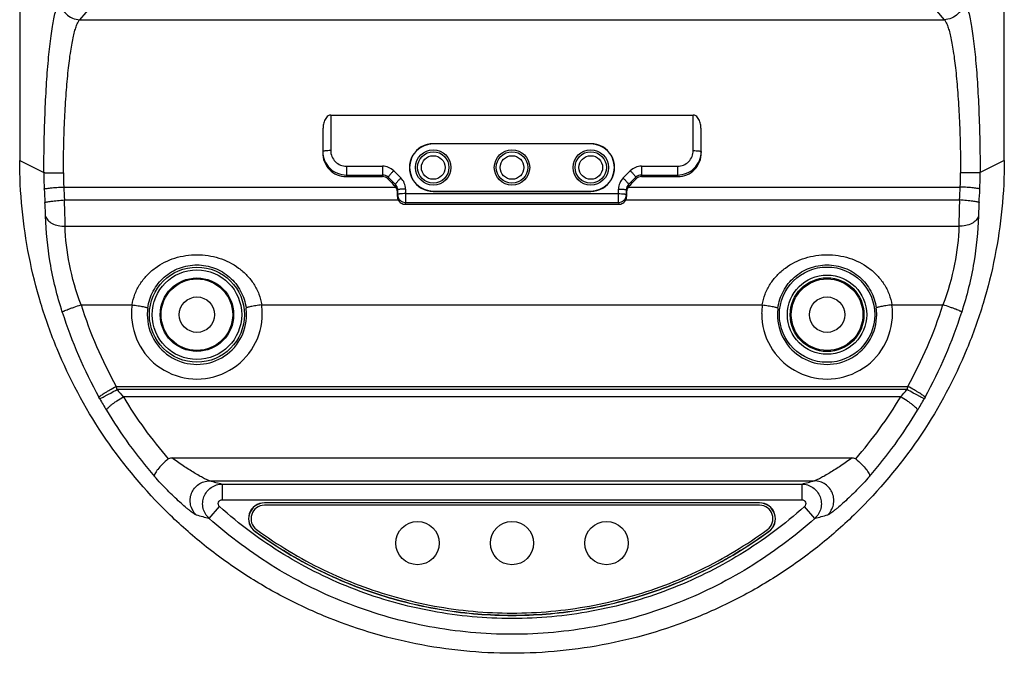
# Model space of a CAD drawing. Header units: millimetres. Extents: x 0 to 1189, y 0 to 841.
# Tile 3 of 8: x 386 to 511, y 517 to 597. Entities that reach past the tile are written whole.
import ezdxf

# ---------------------------------------------------------------- set-up
doc = ezdxf.new("R2010")
doc.units = ezdxf.units.MM
doc.header["$LTSCALE"] = 65.395
for name, color, linetype in [('CRADLE_CASE_RH-SHAPE', 7, 'CONTINUOUS'), ('LED_SHEET-RH_V2-SHAPE', 7, 'CONTINUOUS'), ('POGO_1554318-SHAPE', 7, 'CONTINUOUS')]:
    doc.layers.add(name, color=color, linetype=linetype)

msp = doc.modelspace()

# ---------------------------------------------------------------- linework, layer by layer
at = {"layer": 'CRADLE_CASE_RH-SHAPE', "color": 7, "linetype": 'Continuous'}
for p, q in [((386.475, 667.236), (386.475, 579.623)), ((511.475, 579.623), (511.475, 667.236)), ((394.105, 597.492), (397.89, 601.914)), ((500.06, 601.914), (503.845, 597.492)), ((394.105, 597.492), (503.845, 597.492)), ((425.958, 585.376), (425.958, 580.867)), ((425.958, 585.376), (471.992, 585.376)), ((471.992, 580.867), (471.992, 585.376)), ((424.958, 583.309), (424.958, 580.748)), ((472.992, 580.748), (472.992, 583.309)), ((438.975, 581.726), (438.975, 581.742)), ((458.975, 581.742), (438.975, 581.742)), ((458.975, 581.726), (438.975, 581.726)), ((458.975, 581.726), (458.975, 581.742)), ((424.958, 580.748), (424.942, 580.62)), ((472.992, 580.748), (473.008, 580.62)), ((386.475, 579.623), (389.543, 578.08)), ((427.958, 578.883), (427.958, 577.771)), ((427.958, 578.883), (432.544, 578.883)), ((432.544, 578.883), (432.544, 577.771)), ((465.407, 578.883), (469.993, 578.883)), ((465.407, 578.883), (465.407, 577.771)), ((469.993, 578.883), (469.993, 577.771)), ((511.475, 579.623), (508.408, 578.08)), ((427.958, 577.771), (427.931, 577.56)), ((427.931, 577.56), (432.517, 577.56)), ((427.958, 577.771), (432.544, 577.771)), ((432.544, 577.771), (432.517, 577.56)), ((433.958, 578.301), (434.872, 577.394)), ((463.078, 577.394), (463.993, 578.301)), ((465.407, 577.771), (469.993, 577.771)), ((465.433, 577.56), (465.407, 577.771)), ((465.433, 577.56), (470.019, 577.56)), ((469.993, 577.771), (470.019, 577.56)), ((433.251, 577.481), (433.224, 577.265)), ((433.251, 577.481), (434.165, 576.573)), ((434.137, 576.347), (434.165, 576.573)), ((463.785, 576.573), (464.7, 577.481)), ((463.785, 576.573), (463.813, 576.347)), ((464.727, 577.265), (464.7, 577.481)), ((392.07, 576.246), (434.225, 576.246)), ((434.429, 575.64), (434.458, 575.87)), ((434.429, 575.054), (434.429, 575.64)), ((434.458, 575.289), (434.429, 575.054)), ((434.458, 575.87), (434.458, 575.289)), ((435.458, 575.99), (435.458, 574.297)), ((435.458, 575.409), (462.492, 575.409)), ((438.975, 575.726), (458.975, 575.726)), ((438.975, 575.726), (438.975, 575.697)), ((438.975, 575.697), (458.975, 575.697)), ((458.975, 575.726), (458.975, 575.697)), ((462.492, 574.297), (462.492, 575.99)), ((463.492, 575.289), (463.492, 575.87)), ((463.492, 575.87), (463.521, 575.64)), ((463.492, 575.289), (463.522, 575.054)), ((463.521, 575.64), (463.522, 575.054)), ((463.726, 576.246), (505.881, 576.246)), ((392.163, 574.602), (434.536, 574.602)), ((435.458, 574.297), (435.427, 574.05)), ((435.427, 574.05), (462.523, 574.05)), ((435.458, 574.297), (462.492, 574.297)), ((462.492, 574.297), (462.523, 574.05)), ((463.414, 574.602), (505.787, 574.602)), ((392.245, 571.272), (505.705, 571.272)), ((394.26, 561.283), (400.747, 561.283)), ((417.203, 561.283), (480.747, 561.283)), ((497.203, 561.283), (503.69, 561.283)), ((398.718, 550.931), (499.232, 550.931)), ((398.831, 550.523), (398.718, 550.931)), ((499.12, 550.523), (398.831, 550.523)), ((499.232, 550.931), (499.12, 550.523)), ((396.648, 549.351), (396.53, 549.564)), ((498.318, 549.596), (399.632, 549.596)), ((501.42, 549.564), (501.303, 549.351)), ((405.791, 541.86), (492.159, 541.86)), ((410.591, 538.938), (487.359, 538.938)), ((412.187, 538.529), (485.763, 538.529)), ((412.187, 538.529), (412.187, 536.53)), ((485.763, 538.529), (485.763, 536.53)), ((412.187, 536.53), (485.763, 536.53)), ((410.52, 534.173), (411.852, 535.659)), ((480.407, 536.144), (417.543, 536.144)), ((480.407, 536.13), (417.543, 536.13)), ((487.43, 534.173), (486.098, 535.659))]:
    msp.add_line(p, q, dxfattribs=at)
for centre, radius in [((438.975, 578.726), 2.245), ((448.975, 578.726), 2.245), ((458.975, 578.726), 2.245), ((408.975, 560.036), 6.035), ((408.975, 560.036), 5.681), ((488.975, 560.036), 6.052), ((488.975, 560.036), 5.035), ((408.975, 560.036), 4.664), ((408.975, 560.036), 4.543), ((488.975, 560.036), 4.681), ((488.975, 560.036), 4.543), ((408.975, 560.036), 2.25), ((488.975, 560.036), 2.25)]:
    msp.add_circle(centre, radius, dxfattribs=at)
for centre, radius, start, end in [((438.975, 578.726), 3, 90, 270), ((458.975, 578.726), 3, 270, 90), ((432.545, 576.875), 2.007, 45.26861, 90.0373), ((465.405, 576.875), 2.007, 89.9627, 134.73138), ((437.172, 577.978), 47.63, 179.8765, 182.39838), ((427.794, 577.951), 35.765, 179.87068, 182.73178), ((432.516, 576.565), 0.995, 44.68408, 89.96096), ((432.547, 576.77), 1, 45.26675, 90.18584), ((465.403, 576.77), 1, 89.81417, 134.73324), ((465.434, 576.565), 0.995, 90.03904, 135.31592), ((470.156, 577.951), 35.765, 357.26822, 0.12932), ((460.778, 577.978), 47.63, 357.60162, 0.1235), ((433.427, 575.638), 1.002, 37.3288, 44.95113), ((433.469, 575.871), 0.989, 359.98633, 45.23814), ((433.481, 575.989), 1.977, 0.0338, 45.26649), ((464.47, 575.989), 1.977, 134.7335, 179.96622), ((464.482, 575.871), 0.989, 134.76185, 180.01368), ((464.523, 575.638), 1.002, 135.04887, 142.6712), ((449.554, 578.494), 60.022, 182.39648, 184.03659), ((449.56, 578.682), 57.542, 182.42652, 184.06616), ((448.39, 578.682), 57.542, 355.93384, 357.57348), ((448.397, 578.494), 60.022, 355.96341, 357.60352), ((449.42, 578.902), 57.905, 197.71403, 208.88388), ((408.984, 560.165), 8.313, 172.27059, 179.92578), ((408.966, 560.165), 8.313, 0.07422, 7.72941), ((488.984, 560.165), 8.313, 172.27059, 179.92578), ((488.966, 560.165), 8.313, 0.07422, 7.72941), ((448.511, 578.91), 57.926, 331.11814, 342.28395), ((449.415, 578.714), 60.386, 197.68949, 208.86357), ((408.975, 560.166), 8.303, 179.93003, 0.06997), ((408.982, 560.026), 6.311, 172.24859, 179.9036), ((408.975, 560.026), 6.304, 179.90784, 0.09216), ((408.968, 560.026), 6.311, 0.0964, 7.75141), ((488.975, 560.166), 8.303, 179.93003, 0.06997), ((488.982, 560.026), 6.311, 172.24859, 179.9036), ((488.975, 560.026), 6.304, 179.90784, 0.09216), ((488.968, 560.026), 6.311, 0.0964, 7.75141), ((448.516, 578.722), 60.407, 331.13834, 342.30859), ((419.353, 567.455), 26.605, 219.52323, 222.16381), ((478.597, 567.455), 26.605, 317.83619, 320.47677), ((433.399, 569.547), 41.935, 208.78997, 211.07913), ((449.624, 579.762), 58.387, 211.10793, 220.65287), ((448.285, 579.792), 58.439, 319.35139, 328.88784), ((464.684, 569.47), 41.782, 328.91668, 331.21422), ((449.618, 579.313), 60.867, 211.07152, 220.85033), ((448.29, 579.344), 60.919, 319.15385, 328.9243), ((505.491, 906.117), 379.245, 255.50864, 255.75764), ((391.245, 910.857), 384.138, 284.24395, 284.48977), ((417.543, 534.13), 2.014, 90, 233.78732), ((417.543, 534.13), 2, 90, 233.78732), ((480.407, 534.13), 2.014, 306.21261, 90), ((480.407, 534.13), 2, 306.21261, 90), ((517.327, 932.953), 412.835, 254.77195, 255.00607), ((379.102, 938.586), 418.67, 284.99556, 285.22642)]:
    msp.add_arc(centre, radius, start, end, dxfattribs=at)
for centre, major_axis, ratio, start_param, end_param in [((425.278, 577.641), (0.043, 20), 0.0173249, 1.283488, 1.4213613), ((472.672, 577.641), (-0.043, 20), 0.0173249, -1.4213613, -1.283488), ((438.975, 578.719), (0, 3.023), 0.9999977, 0, 3.1415927), ((458.975, 578.719), (0, 3.023), 0.9999977, -3.1415927, 0), ((435.981, 577.641), (19.951, -19.938), 0.0786963, -1.6305406, -1.5845955), ((461.969, 577.641), (19.951, 19.938), 0.0786963, -1.5569972, -1.5110521), ((433.429, 575.639), (0.75, 0.662), 0.998771, -0.723329, -0.0714976), ((435.429, 575.054), (0.75, 0.662), 0.998771, -3.8649216, -3.3961446), ((462.522, 575.054), (-0.75, 0.662), 0.998771, -2.8870407, -2.4182637), ((464.521, 575.639), (-0.75, 0.662), 0.998771, 0.0714976, 0.723329)]:
    msp.add_ellipse(centre, major_axis=major_axis, ratio=ratio, start_param=start_param, end_param=end_param, dxfattribs=at)
for points, knots in [([(389.543, 578.08), (389.545, 579.414), (389.575, 582.033), (389.692, 585.85), (389.877, 589.402), (390.122, 592.577), (390.382, 594.939), (390.622, 596.563), (390.802, 597.564), (390.989, 598.407), (391.182, 599.087), (391.378, 599.599), (391.534, 599.874), (391.619, 599.974)], [0, 0, 0, 0, 0.1809625, 0.3555043, 0.518094, 0.6636327, 0.7876509, 0.8404128, 0.8864956, 0.925607, 0.9575484, 0.9822684, 1, 1, 1, 1]), ([(391.619, 599.974), (391.623, 599.653), (391.759, 599.004), (392.314, 598.186), (393.135, 597.632), (393.784, 597.496), (394.105, 597.492)], [0, 0, 0, 0, 0.2493515, 0.4996794, 0.7501942, 1, 1, 1, 1]), ([(506.331, 599.974), (506.327, 599.653), (506.191, 599.004), (505.636, 598.186), (504.816, 597.632), (504.167, 597.496), (503.845, 597.492)], [0, 0, 0, 0, 0.2493515, 0.4996794, 0.7501942, 1, 1, 1, 1]), ([(506.331, 599.974), (506.416, 599.874), (506.572, 599.599), (506.769, 599.087), (506.961, 598.407), (507.149, 597.564), (507.328, 596.563), (507.569, 594.939), (507.828, 592.577), (508.074, 589.402), (508.258, 585.85), (508.375, 582.034), (508.405, 579.414), (508.408, 578.08)], [0, 0, 0, 0, 0.017731, 0.0424489, 0.0743884, 0.1134983, 0.1595801, 0.2123407, 0.3363573, 0.4818946, 0.644483, 0.8190291, 1, 1, 1, 1]), ([(392.029, 578.032), (392.032, 579.218), (392.061, 581.548), (392.178, 584.942), (392.363, 588.1), (392.609, 590.923), (392.869, 593.021), (393.109, 594.464), (393.289, 595.353), (393.476, 596.102), (393.669, 596.707), (393.866, 597.162), (394.022, 597.406), (394.105, 597.492)], [0, 0, 0, 0, 0.1806398, 0.3548649, 0.5171578, 0.6624496, 0.7863209, 0.8390707, 0.8851988, 0.9244307, 0.956594, 0.9816802, 1, 1, 1, 1]), ([(503.845, 597.492), (503.929, 597.406), (504.085, 597.162), (504.281, 596.707), (504.474, 596.102), (504.662, 595.354), (504.841, 594.464), (505.082, 593.022), (505.341, 590.923), (505.587, 588.1), (505.772, 584.942), (505.889, 581.548), (505.919, 579.218), (505.921, 578.032)], [0, 0, 0, 0, 0.0183192, 0.0434034, 0.0755648, 0.1147951, 0.1609222, 0.2136708, 0.3375405, 0.4828308, 0.6451224, 0.8193518, 1, 1, 1, 1]), ([(425.958, 585.376), (425.851, 585.376), (425.638, 585.307), (425.408, 585.085), (425.244, 584.82), (425.129, 584.533), (425.048, 584.235), (424.978, 583.827), (424.959, 583.517), (424.958, 583.309)], [0, 0, 0, 0, 0.128623, 0.2545492, 0.3787295, 0.5023629, 0.6260919, 0.7502167, 1, 1, 1, 1]), ([(472.992, 583.309), (472.991, 583.517), (472.972, 583.827), (472.902, 584.235), (472.822, 584.533), (472.706, 584.82), (472.542, 585.085), (472.312, 585.307), (472.099, 585.376), (471.992, 585.376)], [0, 0, 0, 0, 0.2497677, 0.3738848, 0.4976065, 0.6212323, 0.745394, 0.871323, 1, 1, 1, 1]), ([(424.942, 580.62), (424.94, 580.227), (425.085, 579.432), (425.737, 578.411), (426.738, 577.721), (427.536, 577.56), (427.931, 577.56)], [0, 0, 0, 0, 0.2489126, 0.49904, 0.7494916, 1, 1, 1, 1]), ([(425.958, 580.867), (425.832, 580.867), (425.598, 580.862), (425.322, 580.842), (425.143, 580.818), (425.048, 580.797), (424.99, 580.779), (424.96, 580.758), (424.958, 580.748)], [0, 0, 0, 0, 0.3717784, 0.6890717, 0.8125048, 0.9064233, 0.9683218, 1, 1, 1, 1]), ([(424.958, 580.748), (424.958, 580.361), (425.115, 579.577), (425.783, 578.588), (426.78, 577.926), (427.567, 577.771), (427.958, 577.771)], [0, 0, 0, 0, 0.2490221, 0.4986493, 0.7490628, 1, 1, 1, 1]), ([(425.958, 580.867), (425.958, 580.609), (426.062, 580.087), (426.508, 579.427), (427.172, 578.986), (427.698, 578.883), (427.958, 578.883)], [0, 0, 0, 0, 0.2491297, 0.4987652, 0.7491195, 1, 1, 1, 1]), ([(469.993, 578.883), (470.253, 578.883), (470.778, 578.986), (471.443, 579.427), (471.888, 580.087), (471.992, 580.609), (471.992, 580.867)], [0, 0, 0, 0, 0.2508577, 0.5012092, 0.7508477, 1, 1, 1, 1]), ([(469.993, 577.771), (470.383, 577.771), (471.17, 577.926), (472.167, 578.588), (472.836, 579.577), (472.992, 580.361), (472.992, 580.748)], [0, 0, 0, 0, 0.2509144, 0.5013252, 0.7509552, 1, 1, 1, 1]), ([(470.019, 577.56), (470.414, 577.56), (471.213, 577.721), (472.213, 578.411), (472.865, 579.432), (473.01, 580.227), (473.008, 580.62)], [0, 0, 0, 0, 0.2505084, 0.500958, 0.7510879, 1, 1, 1, 1]), ([(471.992, 580.867), (472.119, 580.867), (472.353, 580.862), (472.629, 580.842), (472.808, 580.818), (472.902, 580.797), (472.96, 580.779), (472.991, 580.758), (472.992, 580.748)], [0, 0, 0, 0, 0.3717784, 0.6890718, 0.8125049, 0.9064233, 0.9683218, 1, 1, 1, 1]), ([(511.475, 579.623), (511.475, 577.577), (511.274, 573.482), (510.374, 567.401), (508.883, 561.437), (506.13, 553.724), (501.289, 544.644), (494.768, 536.684), (488.705, 531.179), (483.771, 527.511), (478.5, 524.346), (471.1, 520.838), (461.254, 517.843), (448.975, 516.633), (436.696, 517.844), (426.849, 520.838), (419.449, 524.346), (414.179, 527.512), (409.244, 531.179), (403.182, 536.685), (396.661, 544.645), (391.82, 553.725), (389.067, 561.437), (387.576, 567.402), (386.676, 573.482), (386.475, 577.577), (386.475, 579.623)], [0, 0, 0, 0, 0.0312693, 0.0625381, 0.0938073, 0.1250763, 0.1875393, 0.2500021, 0.2812711, 0.3125401, 0.3438091, 0.3750782, 0.4375406, 0.5000029, 0.5624653, 0.6249277, 0.6561967, 0.6874657, 0.7187348, 0.750004, 0.8124664, 0.8749276, 0.9061956, 0.9374638, 0.9687316, 1, 1, 1, 1]), ([(389.543, 578.08), (389.572, 578.075), (389.659, 578.07), (389.826, 578.061), (390.068, 578.054), (390.375, 578.047), (390.737, 578.041), (391.295, 578.034), (391.73, 578.032), (392.029, 578.032)], [0, 0, 0, 0, 0.0360607, 0.1043112, 0.2025162, 0.3274064, 0.4748126, 0.6397817, 1, 1, 1, 1]), ([(433.958, 578.301), (433.867, 578.212), (433.737, 578.078), (433.574, 577.902), (433.468, 577.783), (433.381, 577.679), (433.315, 577.594), (433.273, 577.531), (433.253, 577.495), (433.251, 577.481)], [0, 0, 0, 0, 0.3514726, 0.5153148, 0.6631213, 0.7894175, 0.8896475, 0.9604122, 1, 1, 1, 1]), ([(463.993, 578.301), (464.083, 578.212), (464.213, 578.078), (464.377, 577.902), (464.482, 577.783), (464.569, 577.679), (464.636, 577.594), (464.678, 577.531), (464.698, 577.495), (464.7, 577.481)], [0, 0, 0, 0, 0.3514726, 0.5153148, 0.6631213, 0.7894175, 0.8896475, 0.9604122, 1, 1, 1, 1]), ([(508.408, 578.08), (508.378, 578.075), (508.292, 578.07), (508.124, 578.061), (507.883, 578.054), (507.575, 578.047), (507.213, 578.041), (506.655, 578.034), (506.22, 578.032), (505.921, 578.032)], [0, 0, 0, 0, 0.0360607, 0.1043112, 0.2025162, 0.3274064, 0.4748126, 0.6397817, 1, 1, 1, 1]), ([(434.872, 577.394), (434.782, 577.304), (434.651, 577.17), (434.488, 576.994), (434.383, 576.875), (434.296, 576.771), (434.229, 576.686), (434.187, 576.624), (434.167, 576.587), (434.165, 576.573)], [0, 0, 0, 0, 0.3514726, 0.5153148, 0.6631213, 0.7894175, 0.8896475, 0.9604122, 1, 1, 1, 1]), ([(463.078, 577.394), (463.168, 577.304), (463.299, 577.17), (463.462, 576.994), (463.567, 576.875), (463.654, 576.771), (463.721, 576.686), (463.763, 576.624), (463.783, 576.587), (463.785, 576.573)], [0, 0, 0, 0, 0.3514726, 0.5153148, 0.6631213, 0.7894175, 0.8896475, 0.9604122, 1, 1, 1, 1]), ([(389.584, 575.984), (389.594, 575.992), (389.624, 576.005), (389.708, 576.032), (389.864, 576.062), (390.105, 576.098), (390.412, 576.134), (390.775, 576.167), (391.334, 576.21), (391.77, 576.234), (392.07, 576.246)], [0, 0, 0, 0, 0.015009, 0.0377556, 0.106538, 0.2048459, 0.3295827, 0.4766507, 0.6411322, 1, 1, 1, 1]), ([(435.458, 575.99), (435.332, 575.99), (435.098, 575.985), (434.822, 575.965), (434.643, 575.94), (434.548, 575.92), (434.49, 575.902), (434.46, 575.881), (434.458, 575.87)], [0, 0, 0, 0, 0.3717784, 0.6890718, 0.8125049, 0.9064233, 0.9683218, 1, 1, 1, 1]), ([(435.458, 575.409), (435.332, 575.409), (435.098, 575.404), (434.822, 575.383), (434.643, 575.359), (434.548, 575.339), (434.49, 575.321), (434.46, 575.3), (434.458, 575.289)], [0, 0, 0, 0, 0.3717634, 0.6890701, 0.8125042, 0.906432, 0.9683226, 1, 1, 1, 1]), ([(434.458, 575.289), (434.458, 575.16), (434.51, 574.899), (434.733, 574.57), (435.065, 574.349), (435.328, 574.297), (435.458, 574.297)], [0, 0, 0, 0, 0.248813, 0.4984298, 0.7489658, 1, 1, 1, 1]), ([(462.492, 575.99), (462.619, 575.99), (462.853, 575.985), (463.129, 575.965), (463.308, 575.94), (463.402, 575.92), (463.46, 575.902), (463.491, 575.881), (463.492, 575.87)], [0, 0, 0, 0, 0.3717784, 0.6890718, 0.8125049, 0.9064233, 0.9683218, 1, 1, 1, 1]), ([(462.492, 575.409), (462.619, 575.409), (462.853, 575.404), (463.129, 575.383), (463.308, 575.359), (463.402, 575.339), (463.46, 575.321), (463.491, 575.3), (463.492, 575.289)], [0, 0, 0, 0, 0.3717623, 0.6890686, 0.8125027, 0.9064305, 0.9683221, 1, 1, 1, 1]), ([(462.492, 574.297), (462.622, 574.297), (462.885, 574.349), (463.217, 574.57), (463.44, 574.899), (463.492, 575.16), (463.492, 575.289)], [0, 0, 0, 0, 0.2510342, 0.5015702, 0.751187, 1, 1, 1, 1]), ([(508.366, 575.984), (508.356, 575.992), (508.327, 576.005), (508.242, 576.032), (508.086, 576.062), (507.845, 576.098), (507.538, 576.134), (507.175, 576.167), (506.617, 576.21), (506.18, 576.234), (505.881, 576.246)], [0, 0, 0, 0, 0.015009, 0.0377556, 0.106538, 0.2048459, 0.3295827, 0.4766507, 0.6411322, 1, 1, 1, 1]), ([(389.681, 574.269), (389.69, 574.277), (389.719, 574.291), (389.803, 574.32), (389.958, 574.355), (390.198, 574.398), (390.505, 574.442), (390.868, 574.486), (391.426, 574.545), (391.863, 574.581), (392.163, 574.602)], [0, 0, 0, 0, 0.0148939, 0.0375423, 0.1061945, 0.2044583, 0.329224, 0.4763731, 0.6409617, 1, 1, 1, 1]), ([(389.768, 572.531), (389.765, 572.663), (389.746, 573.243), (389.712, 573.822), (389.681, 574.269)], [0, 0, 0, 0, 0.228, 1, 1, 1, 1]), ([(392.245, 571.272), (392.242, 571.524), (392.226, 572.634), (392.193, 573.744), (392.163, 574.602)], [0, 0, 0, 0, 0.2264463, 1, 1, 1, 1]), ([(434.536, 574.602), (434.618, 574.44), (434.875, 574.155), (435.245, 574.05), (435.427, 574.05)], [0, 0, 0, 0, 0.5000363, 1, 1, 1, 1]), ([(462.523, 574.05), (462.705, 574.05), (463.075, 574.155), (463.332, 574.44), (463.414, 574.602)], [0, 0, 0, 0, 0.4999682, 1, 1, 1, 1]), ([(505.787, 574.602), (505.777, 574.307), (505.741, 573.198), (505.713, 572.088), (505.705, 571.272)], [0, 0, 0, 0, 0.2655969, 1, 1, 1, 1]), ([(508.27, 574.269), (508.26, 574.277), (508.231, 574.291), (508.147, 574.32), (507.992, 574.355), (507.752, 574.398), (507.445, 574.442), (507.082, 574.486), (506.524, 574.545), (506.087, 574.581), (505.787, 574.602)], [0, 0, 0, 0, 0.0148939, 0.0375423, 0.1061945, 0.2044583, 0.329224, 0.4763731, 0.6409617, 1, 1, 1, 1]), ([(508.27, 574.269), (508.259, 574.116), (508.221, 573.537), (508.192, 572.957), (508.182, 572.531)], [0, 0, 0, 0, 0.264493, 1, 1, 1, 1]), ([(389.768, 572.531), (389.789, 572.44), (389.861, 572.259), (390.043, 572.013), (390.294, 571.794), (390.726, 571.535), (391.385, 571.32), (391.951, 571.269), (392.245, 571.272)], [0, 0, 0, 0, 0.0937105, 0.1951261, 0.3066776, 0.4291236, 0.7024371, 1, 1, 1, 1]), ([(391.884, 560.365), (391.227, 562.425), (390.236, 566.446), (389.811, 570.567), (389.768, 572.531)], [0, 0, 0, 0, 0.5241168, 1, 1, 1, 1]), ([(508.182, 572.531), (508.161, 572.44), (508.089, 572.259), (507.907, 572.013), (507.656, 571.794), (507.225, 571.535), (506.565, 571.32), (505.999, 571.269), (505.705, 571.272)], [0, 0, 0, 0, 0.0937105, 0.1951261, 0.3066776, 0.4291237, 0.7024371, 1, 1, 1, 1]), ([(508.182, 572.531), (508.139, 570.568), (507.714, 566.446), (506.724, 562.426), (506.066, 560.365)], [0, 0, 0, 0, 0.4758423, 1, 1, 1, 1]), ([(394.26, 561.283), (393.634, 562.962), (392.685, 566.253), (392.281, 569.657), (392.245, 571.272)], [0, 0, 0, 0, 0.5258299, 1, 1, 1, 1]), ([(505.705, 571.272), (505.67, 569.657), (505.265, 566.253), (504.316, 562.963), (503.69, 561.283)], [0, 0, 0, 0, 0.4741249, 1, 1, 1, 1]), ([(400.747, 561.283), (400.819, 561.75), (401.065, 562.671), (401.711, 563.941), (402.59, 565.056), (404.005, 566.297), (406.146, 567.363), (408.975, 567.79), (411.805, 567.363), (413.945, 566.296), (415.361, 565.056), (416.239, 563.941), (416.885, 562.671), (417.131, 561.75), (417.203, 561.283)], [0, 0, 0, 0, 0.0628537, 0.1256364, 0.1881395, 0.2504286, 0.3747573, 0.5000036, 0.6252533, 0.7495821, 0.8118669, 0.8743649, 0.9371461, 1, 1, 1, 1]), ([(480.747, 561.283), (480.819, 561.75), (481.065, 562.671), (481.711, 563.941), (482.59, 565.056), (484.005, 566.297), (486.146, 567.363), (488.975, 567.79), (491.805, 567.363), (493.945, 566.296), (495.361, 565.056), (496.239, 563.941), (496.885, 562.671), (497.131, 561.75), (497.203, 561.283)], [0, 0, 0, 0, 0.0628537, 0.1256364, 0.1881395, 0.2504286, 0.3747573, 0.5000036, 0.6252533, 0.7495821, 0.8118669, 0.8743649, 0.9371461, 1, 1, 1, 1]), ([(402.729, 560.877), (402.832, 561.628), (403.308, 563.096), (404.739, 564.893), (406.707, 566.079), (408.975, 566.497), (411.244, 566.079), (413.211, 564.893), (414.642, 563.096), (415.119, 561.628), (415.221, 560.877)], [0, 0, 0, 0, 0.1260279, 0.2504198, 0.3743307, 0.5000031, 0.6256799, 0.7495902, 0.873973, 1, 1, 1, 1]), ([(482.729, 560.877), (482.832, 561.628), (483.308, 563.096), (484.739, 564.893), (486.707, 566.079), (488.975, 566.497), (491.244, 566.079), (493.211, 564.893), (494.642, 563.096), (495.119, 561.628), (495.221, 560.877)], [0, 0, 0, 0, 0.1260279, 0.2504198, 0.3743307, 0.5000031, 0.6256799, 0.7495902, 0.873973, 1, 1, 1, 1]), ([(391.884, 560.365), (391.891, 560.375), (391.915, 560.394), (391.988, 560.442), (392.132, 560.512), (392.359, 560.611), (392.652, 560.727), (393.002, 560.858), (393.543, 561.049), (393.968, 561.19), (394.26, 561.283)], [0, 0, 0, 0, 0.0138693, 0.0356635, 0.1032009, 0.2010968, 0.3261177, 0.4739668, 0.6394766, 1, 1, 1, 1]), ([(400.747, 561.283), (400.876, 561.266), (401.128, 561.23), (401.493, 561.173), (401.83, 561.115), (402.126, 561.059), (402.37, 561.006), (402.536, 560.963), (402.635, 560.932), (402.684, 560.912), (402.714, 560.897), (402.729, 560.883), (402.729, 560.877)], [0, 0, 0, 0, 0.1911218, 0.3754035, 0.5457889, 0.6959111, 0.8201096, 0.9138069, 0.948151, 0.9738183, 0.9908119, 1, 1, 1, 1]), ([(417.203, 561.283), (417.075, 561.266), (416.823, 561.23), (416.457, 561.173), (416.12, 561.115), (415.824, 561.059), (415.58, 561.006), (415.415, 560.963), (415.316, 560.932), (415.267, 560.912), (415.236, 560.897), (415.222, 560.883), (415.221, 560.877)], [0, 0, 0, 0, 0.1911218, 0.3754035, 0.545789, 0.6959111, 0.8201096, 0.9138069, 0.948151, 0.9738184, 0.9908119, 1, 1, 1, 1]), ([(480.747, 561.283), (480.876, 561.266), (481.128, 561.23), (481.493, 561.173), (481.83, 561.115), (482.126, 561.059), (482.37, 561.006), (482.536, 560.963), (482.635, 560.932), (482.684, 560.912), (482.714, 560.897), (482.729, 560.883), (482.729, 560.877)], [0, 0, 0, 0, 0.1911218, 0.3754035, 0.5457889, 0.6959111, 0.8201096, 0.9138069, 0.948151, 0.9738183, 0.9908119, 1, 1, 1, 1]), ([(497.203, 561.283), (497.075, 561.266), (496.823, 561.23), (496.457, 561.173), (496.12, 561.115), (495.824, 561.059), (495.58, 561.006), (495.415, 560.963), (495.316, 560.932), (495.267, 560.912), (495.236, 560.897), (495.222, 560.883), (495.221, 560.877)], [0, 0, 0, 0, 0.1911218, 0.3754035, 0.545789, 0.6959111, 0.8201096, 0.9138069, 0.948151, 0.9738184, 0.9908119, 1, 1, 1, 1]), ([(506.066, 560.365), (506.059, 560.375), (506.036, 560.394), (505.962, 560.442), (505.818, 560.512), (505.592, 560.611), (505.298, 560.727), (504.948, 560.858), (504.408, 561.049), (503.982, 561.19), (503.69, 561.283)], [0, 0, 0, 0, 0.0138693, 0.0356635, 0.1032009, 0.2010968, 0.3261177, 0.4739668, 0.6394766, 1, 1, 1, 1]), ([(396.53, 549.564), (396.535, 549.574), (396.554, 549.597), (396.594, 549.634), (396.653, 549.682), (396.766, 549.766), (396.952, 549.892), (397.222, 550.064), (397.546, 550.262), (398.048, 550.558), (398.445, 550.781), (398.718, 550.931)], [0, 0, 0, 0, 0.0129665, 0.0340378, 0.0633312, 0.1006744, 0.1982785, 0.3235193, 0.4719516, 0.6382259, 1, 1, 1, 1]), ([(396.648, 549.351), (396.672, 549.361), (396.744, 549.398), (396.887, 549.471), (397.097, 549.582), (397.366, 549.726), (397.686, 549.898), (398.18, 550.167), (398.566, 550.378), (398.831, 550.523)], [0, 0, 0, 0, 0.0321369, 0.0977225, 0.1945163, 0.3191968, 0.467486, 0.6342642, 1, 1, 1, 1]), ([(501.303, 549.351), (501.278, 549.361), (501.206, 549.398), (501.063, 549.471), (500.854, 549.582), (500.584, 549.726), (500.265, 549.898), (499.77, 550.167), (499.384, 550.378), (499.12, 550.523)], [0, 0, 0, 0, 0.0321369, 0.0977225, 0.1945163, 0.3191968, 0.467486, 0.6342642, 1, 1, 1, 1]), ([(501.42, 549.564), (501.415, 549.574), (501.396, 549.597), (501.356, 549.634), (501.297, 549.682), (501.184, 549.766), (500.998, 549.892), (500.728, 550.064), (500.404, 550.262), (499.902, 550.558), (499.505, 550.781), (499.232, 550.931)], [0, 0, 0, 0, 0.0129665, 0.0340378, 0.0633312, 0.1006744, 0.1982785, 0.3235193, 0.4719516, 0.6382259, 1, 1, 1, 1]), ([(397.484, 547.899), (397.482, 547.937), (397.532, 548.035), (397.655, 548.18), (397.854, 548.369), (398.119, 548.587), (398.442, 548.83), (398.947, 549.179), (399.352, 549.431), (399.632, 549.596)], [0, 0, 0, 0, 0.0409844, 0.1108736, 0.2100664, 0.3356822, 0.4832905, 0.6474208, 1, 1, 1, 1]), ([(500.467, 547.899), (500.469, 547.937), (500.418, 548.035), (500.295, 548.18), (500.096, 548.369), (499.832, 548.587), (499.508, 548.83), (499.004, 549.179), (498.599, 549.431), (498.318, 549.596)], [0, 0, 0, 0, 0.0409844, 0.1108736, 0.2100664, 0.3356822, 0.4832905, 0.6474208, 1, 1, 1, 1]), ([(405.327, 541.724), (405.071, 541.511), (404.605, 541.085), (404.097, 540.529), (403.792, 540.115), (403.646, 539.865), (403.565, 539.668), (403.558, 539.544), (403.577, 539.501)], [0, 0, 0, 0, 0.3455674, 0.653413, 0.7785981, 0.8787582, 0.9517878, 1, 1, 1, 1]), ([(405.327, 541.724), (405.389, 541.776), (405.544, 541.847), (405.709, 541.86), (405.791, 541.86)], [0, 0, 0, 0, 0.4982204, 1, 1, 1, 1]), ([(410.591, 538.938), (410.549, 538.945), (410.449, 538.979), (410.278, 539.05), (410.063, 539.151), (409.713, 539.329), (409.223, 539.598), (408.593, 539.968), (407.92, 540.386), (406.972, 541.008), (406.263, 541.509), (405.791, 541.86)], [0, 0, 0, 0, 0.0225783, 0.0561283, 0.0987932, 0.1487668, 0.2649691, 0.3963476, 0.5379876, 0.6869527, 1, 1, 1, 1]), ([(492.159, 541.86), (491.687, 541.509), (490.979, 541.008), (490.031, 540.386), (489.357, 539.968), (488.727, 539.598), (488.237, 539.329), (487.887, 539.151), (487.673, 539.05), (487.502, 538.979), (487.401, 538.945), (487.359, 538.938)], [0, 0, 0, 0, 0.313031, 0.4619903, 0.6036262, 0.7350028, 0.851206, 0.9011825, 0.9438516, 0.9774118, 1, 1, 1, 1]), ([(492.159, 541.86), (492.241, 541.86), (492.406, 541.847), (492.561, 541.776), (492.624, 541.724)], [0, 0, 0, 0, 0.5017891, 1, 1, 1, 1]), ([(492.624, 541.724), (492.88, 541.511), (493.346, 541.085), (493.853, 540.529), (494.158, 540.115), (494.305, 539.865), (494.385, 539.668), (494.392, 539.544), (494.374, 539.501)], [0, 0, 0, 0, 0.345571, 0.6534201, 0.7786072, 0.8787692, 0.9518085, 1, 1, 1, 1]), ([(408.892, 534.613), (408.85, 534.624), (408.75, 534.675), (408.581, 534.78), (408.364, 534.933), (408.106, 535.128), (407.814, 535.36), (407.369, 535.729), (406.767, 536.257), (406.008, 536.963), (405.21, 537.748), (404.392, 538.598), (403.849, 539.194), (403.577, 539.501)], [0, 0, 0, 0, 0.0178469, 0.0457302, 0.0827401, 0.1277387, 0.179601, 0.2373123, 0.3669298, 0.5112115, 0.6664477, 0.8300255, 1, 1, 1, 1]), ([(408.892, 534.613), (408.713, 534.782), (408.404, 535.177), (408.136, 535.879), (408.084, 536.63), (408.254, 537.364), (408.629, 538.016), (409.178, 538.53), (409.851, 538.859), (410.345, 538.936), (410.591, 538.938)], [0, 0, 0, 0, 0.1246744, 0.2496913, 0.375, 0.5004298, 0.6257741, 0.7508552, 0.8755806, 1, 1, 1, 1]), ([(489.059, 534.613), (489.238, 534.782), (489.546, 535.177), (489.814, 535.879), (489.866, 536.63), (489.696, 537.364), (489.321, 538.016), (488.772, 538.53), (488.099, 538.859), (487.605, 538.936), (487.359, 538.938)], [0, 0, 0, 0, 0.1246743, 0.2496913, 0.3749999, 0.5004298, 0.6257741, 0.7508552, 0.8755807, 1, 1, 1, 1]), ([(494.374, 539.501), (494.101, 539.194), (493.559, 538.598), (492.74, 537.748), (491.943, 536.963), (491.184, 536.257), (490.581, 535.729), (490.137, 535.361), (489.845, 535.128), (489.587, 534.933), (489.369, 534.78), (489.2, 534.675), (489.1, 534.624), (489.059, 534.613)], [0, 0, 0, 0, 0.1699618, 0.3335333, 0.4887647, 0.633044, 0.7626622, 0.8203748, 0.872239, 0.9172407, 0.9542555, 0.9821465, 1, 1, 1, 1]), ([(410.52, 534.173), (410.336, 534.34), (410.017, 534.733), (409.735, 535.436), (409.672, 536.193), (409.835, 536.935), (410.209, 537.596), (410.76, 538.116), (411.439, 538.45), (411.939, 538.528), (412.187, 538.529)], [0, 0, 0, 0, 0.1247787, 0.24978, 0.3749777, 0.5002593, 0.6254862, 0.7505388, 0.8753633, 1, 1, 1, 1]), ([(485.763, 538.529), (486.011, 538.528), (486.511, 538.45), (487.19, 538.116), (487.741, 537.596), (488.115, 536.935), (488.278, 536.193), (488.216, 535.437), (487.934, 534.733), (487.614, 534.34), (487.43, 534.173)], [0, 0, 0, 0, 0.1246195, 0.2494363, 0.3744891, 0.499716, 0.6249976, 0.750195, 0.8752037, 1, 1, 1, 1]), ([(411.852, 535.659), (411.779, 535.725), (411.668, 535.907), (411.689, 536.222), (411.885, 536.469), (412.088, 536.53), (412.187, 536.53)], [0, 0, 0, 0, 0.2500263, 0.4999504, 0.7499027, 1, 1, 1, 1]), ([(485.763, 536.53), (485.862, 536.53), (486.065, 536.469), (486.261, 536.222), (486.282, 535.907), (486.172, 535.725), (486.098, 535.659)], [0, 0, 0, 0, 0.250073, 0.5000253, 0.7499493, 1, 1, 1, 1]), ([(486.098, 535.659), (483.579, 533.401), (478.116, 529.336), (468.961, 524.835), (459.137, 522.071), (448.975, 521.139), (438.813, 522.071), (428.99, 524.835), (419.834, 529.336), (414.371, 533.401), (411.852, 535.659)], [0, 0, 0, 0, 0.1250002, 0.25, 0.3749996, 0.4999992, 0.6249987, 0.7499984, 0.8749983, 1, 1, 1, 1]), ([(487.43, 534.173), (484.821, 531.834), (479.162, 527.622), (469.678, 522.959), (459.502, 520.096), (448.975, 519.131), (438.448, 520.096), (428.272, 522.959), (418.788, 527.622), (413.129, 531.834), (410.52, 534.173)], [0, 0, 0, 0, 0.1250001, 0.2499999, 0.3749996, 0.4999992, 0.6249988, 0.7499985, 0.8749983, 1, 1, 1, 1]), ([(481.597, 532.505), (479.253, 530.789), (474.284, 527.721), (466.208, 524.353), (457.7, 522.296), (448.975, 521.605), (440.25, 522.296), (431.742, 524.353), (423.666, 527.721), (418.697, 530.789), (416.353, 532.505)], [0, 0, 0, 0, 0.1250007, 0.2500003, 0.3750001, 0.5, 0.6249999, 0.7499997, 0.8749993, 1, 1, 1, 1]), ([(416.362, 532.516), (418.705, 530.8), (423.672, 527.733), (431.747, 524.366), (440.252, 522.31), (448.975, 521.619), (457.698, 522.31), (466.204, 524.366), (474.278, 527.733), (479.245, 530.8), (481.589, 532.516)], [0, 0, 0, 0, 0.1250011, 0.2500013, 0.375001, 0.5000005, 0.625, 0.7499997, 0.8749999, 1, 1, 1, 1])]:
    msp.add_open_spline(points, degree=3, knots=knots, dxfattribs=at)
at = {"layer": 'LED_SHEET-RH_V2-SHAPE', "color": 7, "linetype": 'Continuous'}
msp.add_line((480.407, 535.83), (417.543, 535.83), dxfattribs=at)
for centre in [(436.975, 531.036), (448.975, 531.036), (460.975, 531.036)]:
    msp.add_circle(centre, 2.75, dxfattribs=at)
for centre, start, end in [((417.543, 534.13), 90, 233.78732), ((480.407, 534.13), 306.21261, 90)]:
    msp.add_arc(centre, 1.7, start, end, dxfattribs=at)
msp.add_open_spline([(416.539, 532.758), (417.872, 531.782), (420.628, 529.949), (424.992, 527.584), (429.552, 525.622), (434.268, 524.08), (439.105, 522.969), (444.02, 522.299), (448.975, 522.075), (453.93, 522.299), (458.845, 522.969), (463.682, 524.079), (468.398, 525.622), (472.958, 527.584), (477.322, 529.949), (480.078, 531.782), (481.411, 532.758)], degree=3, knots=[0, 0, 0, 0, 0.0714315, 0.1429217, 0.2143183, 0.285813, 0.3571807, 0.4286195, 0.4999982, 0.571376, 0.6428129, 0.714179, 0.7856733, 0.8570708, 0.9285638, 1, 1, 1, 1], dxfattribs=at)
at = {"layer": 'POGO_1554318-SHAPE', "color": 7, "linetype": 'Continuous'}
for centre, radius in [((438.975, 578.726), 2), ((438.975, 578.726), 1.5), ((448.975, 578.726), 2), ((448.975, 578.726), 1.5), ((458.975, 578.726), 2), ((458.975, 578.726), 1.5)]:
    msp.add_circle(centre, radius, dxfattribs=at)

doc.saveas('drawing.dxf')
